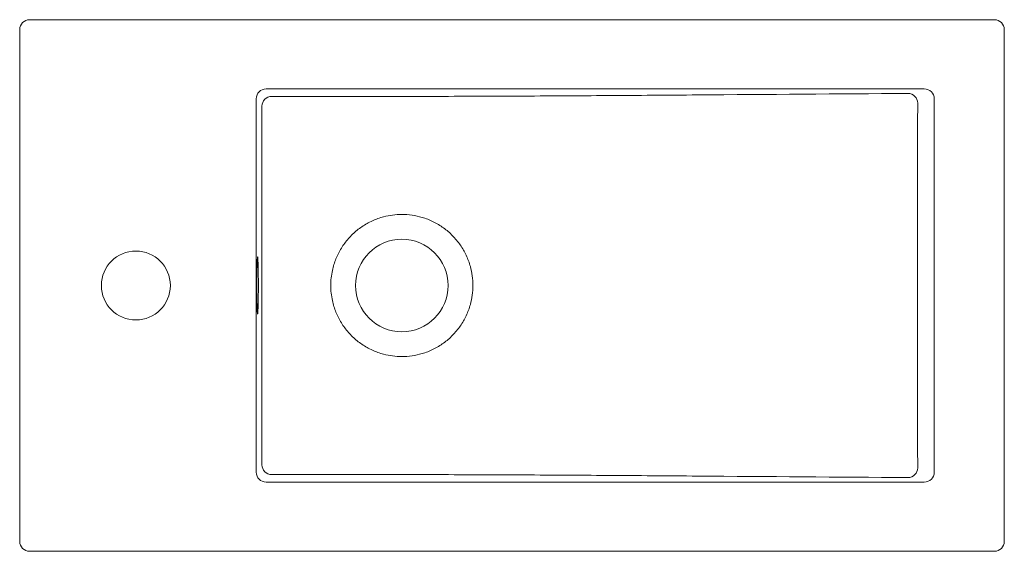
# Model space of a CAD drawing. Header units: millimetres. Extents: x 4163.736 to 4164.236, y 1707.313 to 1707.583.
import ezdxf

# ---------------------------------------------------------------- set-up
doc = ezdxf.new("R2010")
doc.units = ezdxf.units.MM
doc.linetypes.add('SLD-Solid', pattern=[0])
doc.layers.add('SANINDUSA', color=3, linetype='Continuous')

msp = doc.modelspace()

# ---------------------------------------------------------------- linework, layer by layer
at = {"layer": 'SANINDUSA', "linetype": 'SLD-Solid', "lineweight": 15}
for p, q in [((4164.230671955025, 1707.58347226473), (4163.740671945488, 1707.58347226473)), ((4163.735671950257, 1707.318472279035), (4163.735671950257, 1707.578472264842)), ((4164.235671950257, 1707.578472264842), (4164.235671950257, 1707.318472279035)), ((4163.860796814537, 1707.5483037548), (4164.195038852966, 1707.5483037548)), ((4163.855800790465, 1707.5433038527), (4163.855800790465, 1707.353640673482)), ((4164.200115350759, 1707.353605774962), (4164.200115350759, 1707.543338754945)), ((4163.860796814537, 1707.348640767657), (4164.195038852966, 1707.348640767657)), ((4164.230671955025, 1707.313472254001), (4163.740671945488, 1707.313472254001))]:
    msp.add_line(p, q, dxfattribs=at)
for centre, radius in [((4163.929730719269, 1707.44847226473), 0.02349999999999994), ((4163.794671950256, 1707.44847226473), 0.01749999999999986)]:
    msp.add_circle(centre, radius, dxfattribs=at)
for centre, radius, start, end in [((4163.740671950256, 1707.57847226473), 0.005, 90, 180), ((4164.230671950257, 1707.57847226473), 0.005, 0, 90), ((4164.186672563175, 1707.541019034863), 0.005004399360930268, 0.08300424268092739, 89.49053313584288), ((4163.863692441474, 1707.53948685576), 0.005003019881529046, 90.05456319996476, 179.9305740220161), ((4163.863692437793, 1707.357457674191), 0.005003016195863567, 180.069383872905, 269.9454789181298), ((4164.186672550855, 1707.355925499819), 0.005004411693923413, 270.5096066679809, 359.9168986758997), ((4163.740671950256, 1707.31847226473), 0.005, 180, 270), ((4164.230671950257, 1707.31847226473), 0.005, 270, 0)]:
    msp.add_arc(centre, radius, start, end, dxfattribs=at)
for centre, major_axis, ratio, start_param, end_param in [((4163.860806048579, 1707.543294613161), (-0.00302901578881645, 0.003996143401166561), 0.9971304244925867, 5.635055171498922, 7.204928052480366), ((4164.194994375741, 1707.543294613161), (0.00494757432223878, 0.001355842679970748), 0.9746607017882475, 6.017907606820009, 7.584292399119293), ((4163.856496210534, 1707.44847226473), (3.55147571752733e-18, 0.01450000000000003), 0.02646941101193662, 0.06821347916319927, 3.086472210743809), ((4163.856496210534, 1707.44847226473), (3.55147571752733e-18, 0.01450000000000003), 0.02646941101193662, 6.137206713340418, 6.351398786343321), ((4163.856496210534, 1707.44847226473), (3.55147571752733e-18, 0.01450000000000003), 0.02646941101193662, 4.71238898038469, 6.137206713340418), ((4163.856496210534, 1707.44847226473), (3.55147571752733e-18, 0.01450000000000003), 0.02646941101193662, 3.28710195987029, 4.71238898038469), ((4163.860806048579, 1707.353649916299), (0.00302901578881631, 0.00399614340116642), 0.9971304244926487, 2.219849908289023, 3.789722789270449), ((4164.194994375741, 1707.353649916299), (0.004947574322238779, -0.001355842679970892), 0.9746607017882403, 4.982078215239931, 6.548463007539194)]:
    msp.add_ellipse(centre, major_axis=major_axis, ratio=ratio, start_param=start_param, end_param=end_param, dxfattribs=at)
for points, knots in [([(4164.186717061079, 1707.546023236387), (4164.151118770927, 1707.545766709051), (4164.100342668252, 1707.545400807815), (4164.042002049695, 1707.54497405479), (4164.011482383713, 1707.544781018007), (4163.988391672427, 1707.544664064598), (4163.965145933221, 1707.544574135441), (4163.941745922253, 1707.544510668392), (4163.91827663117, 1707.544469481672), (4163.902597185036, 1707.544459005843), (4163.89475735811, 1707.544453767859)], [0, 0, 0, 0, 0.3683952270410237, 0.5254655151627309, 0.6040836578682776, 0.6826996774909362, 0.7618844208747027, 0.8410713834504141, 0.9205346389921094, 1, 1, 1, 1]), ([(4163.892615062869, 1707.544454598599), (4163.889091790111, 1707.544458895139), (4163.879449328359, 1707.544470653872), (4163.86980686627, 1707.544482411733), (4163.863687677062, 1707.544489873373)], [0, 0, 0, 0, 0.3653914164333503, 0.9999999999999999, 0.9999999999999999, 0.9999999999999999, 0.9999999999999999]), ([(4164.191657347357, 1707.448472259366), (4164.191657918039, 1707.461148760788), (4164.191659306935, 1707.492000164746), (4164.191670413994, 1707.522851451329), (4164.191676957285, 1707.541026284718)], [0, 0, 0, 0, 0.4108889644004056, 1, 1, 1, 1]), ([(4163.894457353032, 1707.456160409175), (4163.894701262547, 1707.457156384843), (4163.895427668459, 1707.460122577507), (4163.897380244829, 1707.464846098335), (4163.900569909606, 1707.470054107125), (4163.904617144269, 1707.474634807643), (4163.909359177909, 1707.478488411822), (4163.914691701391, 1707.481472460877), (4163.919998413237, 1707.48337865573), (4163.925057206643, 1707.484368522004), (4163.929910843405, 1707.484687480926), (4163.934945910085, 1707.484317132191), (4163.940338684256, 1707.483136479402), (4163.945755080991, 1707.48100495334), (4163.950996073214, 1707.477861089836), (4163.955620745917, 1707.473865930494), (4163.959523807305, 1707.469165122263), (4163.962569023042, 1707.463865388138), (4163.964541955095, 1707.458518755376), (4163.965638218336, 1707.453339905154), (4163.965766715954, 1707.450094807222), (4163.96583096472, 1707.448472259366)], [0, 0, 0, 0, 0.02912931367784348, 0.08675227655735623, 0.1443753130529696, 0.2019974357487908, 0.2596194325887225, 0.3172373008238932, 0.3748552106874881, 0.4191034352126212, 0.4633515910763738, 0.5127208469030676, 0.5620901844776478, 0.6197251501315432, 0.6773599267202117, 0.7349774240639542, 0.7925950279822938, 0.8502138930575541, 0.9078326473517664, 0.9539163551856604, 0.9999999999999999, 0.9999999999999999, 0.9999999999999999, 0.9999999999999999]), ([(4163.893621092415, 1707.448472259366), (4163.893656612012, 1707.44975731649), (4163.893728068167, 1707.452342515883), (4163.894213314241, 1707.454882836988), (4163.894457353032, 1707.456160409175)], [0, 0, 0, 0, 0.4970824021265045, 1, 1, 1, 1]), ([(4163.893621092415, 1707.448472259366), (4163.893656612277, 1707.447187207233), (4163.893728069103, 1707.444602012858), (4163.894213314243, 1707.442061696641), (4163.894457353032, 1707.440784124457)], [0, 0, 0, 0, 0.4970814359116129, 1, 1, 1, 1]), ([(4163.894457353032, 1707.440784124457), (4163.894701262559, 1707.439788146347), (4163.895427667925, 1707.436821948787), (4163.89738023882, 1707.432098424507), (4163.900569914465, 1707.426890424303), (4163.904617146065, 1707.422309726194), (4163.909359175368, 1707.418456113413), (4163.91469170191, 1707.415472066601), (4163.91999841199, 1707.413565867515), (4163.925057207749, 1707.412576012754), (4163.929910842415, 1707.412257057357), (4163.934945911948, 1707.412627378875), (4163.940338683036, 1707.413808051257), (4163.945755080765, 1707.415939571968), (4163.950996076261, 1707.419083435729), (4163.955620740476, 1707.423078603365), (4163.959523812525, 1707.42777940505), (4163.962569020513, 1707.433079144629), (4163.96454195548, 1707.438425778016), (4163.965638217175, 1707.443604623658), (4163.965766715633, 1707.446849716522), (4163.96583096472, 1707.448472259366)], [0, 0, 0, 0, 0.02912938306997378, 0.08675241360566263, 0.1443753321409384, 0.2019974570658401, 0.2596195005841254, 0.3172373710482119, 0.3748552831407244, 0.4191034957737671, 0.4633516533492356, 0.5127209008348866, 0.5620902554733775, 0.6197252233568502, 0.6773600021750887, 0.734977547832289, 0.7925950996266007, 0.8502140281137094, 0.9078327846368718, 0.9539164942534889, 1, 1, 1, 1]), ([(4164.191657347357, 1707.448472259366), (4164.19165791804, 1707.435795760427), (4164.191659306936, 1707.404944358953), (4164.191670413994, 1707.374093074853), (4164.191676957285, 1707.355918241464)], [0, 0, 0, 0, 0.4108889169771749, 1, 1, 1, 1]), ([(4163.892615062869, 1707.352489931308), (4163.889091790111, 1707.352485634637), (4163.87944932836, 1707.352473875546), (4163.86980686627, 1707.352462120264), (4163.863687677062, 1707.35245466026)], [0, 0, 0, 0, 0.3653914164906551, 1, 1, 1, 1]), ([(4164.186717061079, 1707.350921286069), (4164.151118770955, 1707.351177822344), (4164.10034266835, 1707.351543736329), (4164.042002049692, 1707.351970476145), (4164.011482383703, 1707.35216350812), (4163.988391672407, 1707.35228045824), (4163.965145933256, 1707.352370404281), (4163.941745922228, 1707.35243385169), (4163.918276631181, 1707.352475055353), (4163.902597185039, 1707.35248552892), (4163.89475735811, 1707.352490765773)], [0, 0, 0, 0, 0.3683952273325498, 0.5254655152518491, 0.6040836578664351, 0.6826996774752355, 0.7618844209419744, 0.841071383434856, 0.9205346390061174, 0.9999999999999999, 0.9999999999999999, 0.9999999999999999, 0.9999999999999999])]:
    msp.add_open_spline(points, degree=3, knots=knots, dxfattribs=at)
for points in [[(4163.89475735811, 1707.544453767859), (4163.892615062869, 1707.544454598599)], [(4163.858689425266, 1707.539492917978), (4163.858691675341, 1707.448472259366)], [(4163.858689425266, 1707.357451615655), (4163.858691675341, 1707.448472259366)], [(4163.89475735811, 1707.352490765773), (4163.892615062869, 1707.352489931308)]]:
    msp.add_open_spline(points, degree=1, dxfattribs=at)

doc.saveas('drawing.dxf')
